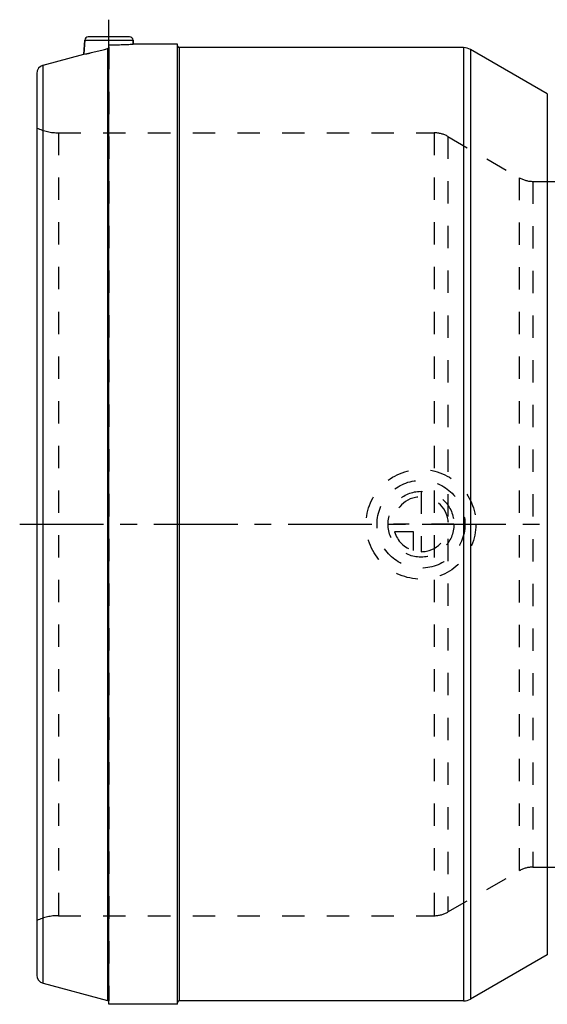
# Model space of a CAD drawing. Header units: millimetres. Extents: x 280 to 720, y 354 to 646.
# Tile 1 of 6: x 280 to 434, y 359 to 646. Entities that reach past the tile are written whole.
import ezdxf

# ---------------------------------------------------------------- set-up
doc = ezdxf.new("R2010")
doc.units = ezdxf.units.MM
doc.header["$LTSCALE"] = 65.185185
doc.linetypes.add('CENTER', pattern=[0.6, 0.375, -0.075, 0.075, -0.075])
doc.linetypes.add('HIDDEN', pattern=[0.2, 0.1, -0.1])
for name, color, linetype in [('ACHSE_S', 7, 'CONTINUOUS'), ('KOERPER', 7, 'CONTINUOUS'), ('KONST.EL_MIT_GEO', 7, 'CONTINUOUS'), ('KURVEN', 7, 'CONTINUOUS')]:
    doc.layers.add(name, color=color, linetype=linetype)

msp = doc.modelspace()

# ---------------------------------------------------------------- linework, layer by layer
at = {"layer": 'ACHSE_S', "color": 2, "linetype": 'CENTER'}
msp.add_line((280, 498.93), (720, 498.93), dxfattribs=at)
at = {"layer": 'KOERPER', "color": 2, "linetype": 'CENTER'}
msp.add_line((306, 638.74), (306, 646.08), dxfattribs=at)
at = {"layer": 'KOERPER', "color": 7, "linetype": 'Continuous'}
for p, q in [((298.95, 640.13), (298.73, 635.98)), ((305.63, 637.64), (305.63, 498.93)), ((306, 358.93), (306, 638.74)), ((313.05, 640.13), (313.11, 638.92)), ((326, 638.92), (313.11, 638.92)), ((326, 358.93), (326, 638.92)), ((409.43, 637.92), (326.5, 637.92)), ((433.82, 624.46), (411.43, 637.39)), ((433.82, 373.39), (411.43, 360.46)), ((409.43, 359.93), (326.5, 359.93)), ((326, 358.93), (306, 358.93))]:
    msp.add_line(p, q, dxfattribs=at)
at = {"layer": 'KOERPER', "color": 8, "linetype": 'HIDDEN'}
for p, q in [((429.65, 598.92), (450.4, 598.92)), ((429.65, 398.93), (450.46, 398.93))]:
    msp.add_line(p, q, dxfattribs=at)
for centre, radius, start, end in [((267.47, 780.77), 148.13, 282.1829, 284.9272), ((305.99, 778.61), 139.86, 270.0025, 272.9175)]:
    msp.add_arc(centre, radius, start, end, dxfattribs=at)
at = {"layer": 'KOERPER', "color": 7, "linetype": 'Continuous'}
for centre, radius, start, end in [((267.94, 778.83), 146.13, 282.1642, 284.9459), ((306, 777.25), 138.51, 270.0008, 270.2594), ((306, 778.5), 139.75, 270.2575, 272.9186)]:
    msp.add_arc(centre, radius, start, end, dxfattribs=at)
msp.add_open_spline([(305.63, 637.64), (305.73, 637.67), (305.93, 637.8), (306, 638.02), (306, 638.12)], degree=3, knots=[0, 0, 0, 0, 0.500162, 1, 1, 1, 1], dxfattribs=at)
at = {"layer": 'KONST.EL_MIT_GEO', "color": 7, "linetype": 'Continuous'}
for p, q in [((312.05, 641.08), (299.95, 641.08)), ((298.73, 635.98), (298.95, 640.13)), ((298.95, 640.13), (313.05, 640.13)), ((313.11, 638.92), (313.05, 640.13)), ((326.5, 637.92), (326.5, 359.93)), ((409.43, 637.92), (409.43, 359.93)), ((286.85, 632.79), (298.73, 635.98)), ((411.43, 637.39), (411.43, 360.46)), ((286.85, 365.06), (286.85, 632.79)), ((285, 630.38), (285, 367.47)), ((433.82, 624.46), (433.82, 373.39)), ((305.63, 498.93), (305.63, 360.02)), ((286.85, 365.06), (305.63, 360.02))]:
    msp.add_line(p, q, dxfattribs=at)
at = {"layer": 'KONST.EL_MIT_GEO', "color": 8, "linetype": 'HIDDEN'}
for p, q in [((306, 638.12), (306, 359.94)), ((326, 359.42), (326, 638.42)), ((291.33, 613.07), (291.33, 384.77)), ((291.33, 613.07), (400.86, 613.07)), ((400.86, 613.07), (400.86, 384.77)), ((404.86, 612), (404.86, 385.85)), ((404.86, 612), (425.65, 600)), ((425.65, 600), (425.65, 397.85)), ((429.65, 598.92), (429.65, 398.93)), ((404.86, 385.85), (425.65, 397.85)), ((291.33, 384.77), (400.86, 384.77))]:
    msp.add_line(p, q, dxfattribs=at)
at = {"layer": 'KONST.EL_MIT_GEO', "color": 7, "linetype": 'Continuous'}
for centre, radius, start, end in [((299.95, 640.08), 1, 90, 177), ((312.05, 640.08), 1, 3, 90), ((326.5, 638.42), 0.5, 189.997, 270), ((409.43, 633.92), 4, 60, 90), ((287.5, 630.38), 2.5, 105, 180), ((287.5, 367.47), 2.5, 180, 255), ((326.5, 359.42), 0.5, 90, 170.003), ((409.43, 363.93), 4, 270, 300)]:
    msp.add_arc(centre, radius, start, end, dxfattribs=at)
at = {"layer": 'KONST.EL_MIT_GEO', "color": 8, "linetype": 'HIDDEN'}
for centre, radius, start, end in [((326.5, 638.42), 0.5, 180, 189.997), ((291.33, 628.08), 15, 245.0487, 270), ((400.86, 605.08), 8, 60, 90), ((429.65, 606.92), 8, 240, 270), ((429.65, 390.93), 8, 90, 120), ((400.86, 392.77), 8, 270, 300), ((291.33, 369.77), 15, 90, 114.9513), ((305.5, 359.54), 0.5, 0, 75), ((326.5, 359.42), 0.5, 170.003, 180)]:
    msp.add_arc(centre, radius, start, end, dxfattribs=at)
at = {"layer": 'KURVEN', "color": 8, "linetype": 'HIDDEN'}
for p, q in [((397, 508.52), (397, 490.93)), ((406.6, 498.93), (389, 498.93)), ((394.8, 496.73), (389.31, 496.73)), ((394.8, 491.23), (394.8, 496.73))]:
    msp.add_line(p, q, dxfattribs=at)
for radius in [16, 12.8, 9.6]:
    msp.add_circle((397, 498.93), radius, dxfattribs=at)
for start, end in [(270, 180), (195.962, 254.038)]:
    msp.add_arc((397, 498.93), 8, start, end, dxfattribs=at)

doc.saveas('drawing.dxf')
